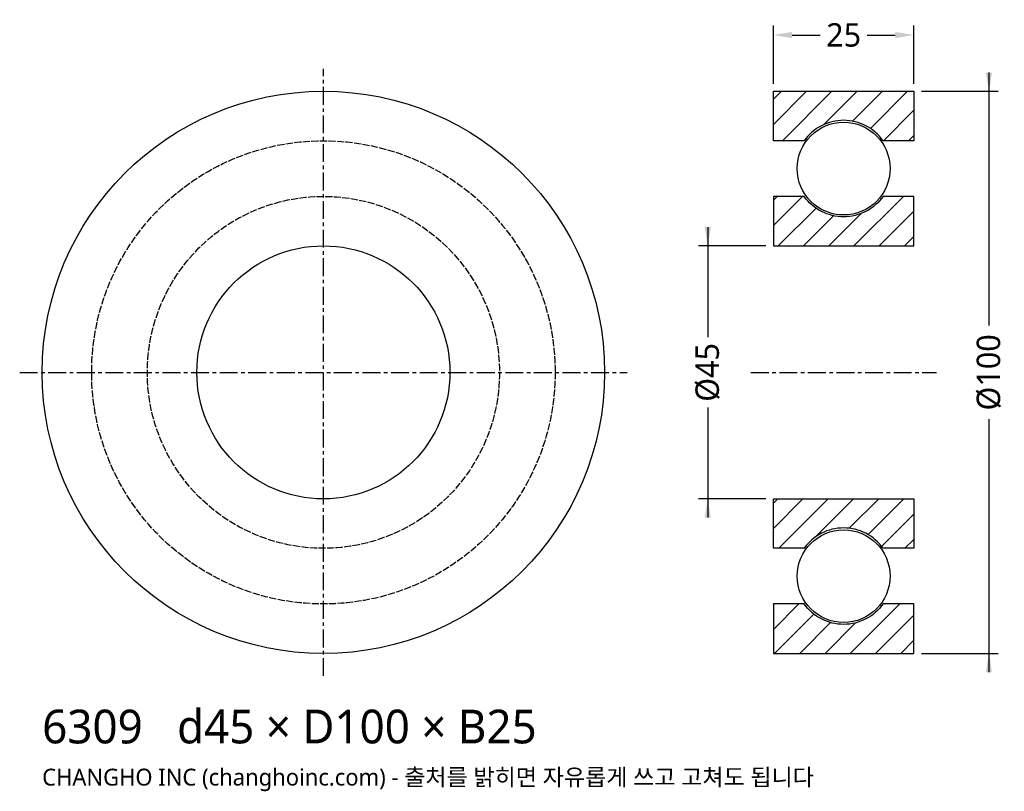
# Model space of a CAD drawing. Header units: millimetres. Extents: x -54 to 121, y -75 to 63.
import ezdxf

# ---------------------------------------------------------------- set-up
doc = ezdxf.new("R2010")
doc.units = ezdxf.units.MM
doc.linetypes.add('CENTER', pattern=[5.08, 3.175, -0.635, 0.635, -0.635])
doc.linetypes.add('DASHED', pattern=[1.524, 1.27, -0.254])
for name, color, linetype in [('문자', 7, 'CONTINUOUS'), ('숨은선', 3, 'DASHED'), ('외형선', 7, 'CONTINUOUS'), ('중심선', 1, 'CENTER'), ('치수', 4, 'CONTINUOUS'), ('해칭', 8, 'CONTINUOUS')]:
    doc.layers.add(name, color=color, linetype=linetype)
doc.styles.add('CH_KOR', font='malgun.ttf')
doc.dimstyles.new('CH_DIM', dxfattribs={"dimtxt": 2.5, "dimasz": 2, "dimexe": 1, "dimexo": 0.8, "dimgap": 0.8, "dimtad": 1, "dimdec": 0, "dimtxsty": 'CH_KOR', "dimcen": 2.5, "dimclrd": 4, "dimclre": 4, "dimclrt": 4, "dimazin": 3, "dimtfac": 1, "dimtmove": 0, "dimatfit": 3})

# ---------------------------------------------------------------- blocks, each defined once
blk = doc.blocks.new('_CLOSEDFILLED')
at = {"color": 0, "linetype": 'BYBLOCK'}
blk.add_solid([(-1, 0.164), (0, 0), (-1, -0.164)], dxfattribs=at)
blk = doc.blocks.new('*D1')
at = {"color": 4}
for p, q in [((118.33, 53.33), (118.33, 8.33)), ((106.33, 50), (120, 50)), ((118.33, -8.33), (118.33, -53.33)), ((106.33, -50), (120, -50))]:
    blk.add_line(p, q, dxfattribs=at)
at = {"layer": 'Defpoints'}
for p in [(105, 50), (118.33, 50), (105, -50)]:
    blk.add_point(p, dxfattribs=at)
at = {"layer": '치수', "color": 4, "xscale": 3.3333333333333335, "yscale": 3.3333333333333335}
for p, rotation in [((118.33, 50), 270), ((118.33, -50), 90)]:
    blk.add_blockref('_CLOSEDFILLED', p, dxfattribs=dict(at, rotation=rotation))
at = {"layer": '치수', "color": 4, "insert": (118.33, 0), "char_height": 4.167, "attachment_point": 5, "rotation": 90, "style": 'CH_KOR'}
blk.add_mtext('Ø100', dxfattribs=at)
blk = doc.blocks.new('*D2')
at = {"color": 4}
for p, q in [((68.33, 25.83), (68.33, 6.25)), ((78.67, 22.5), (66.67, 22.5)), ((68.33, -6.25), (68.33, -25.83)), ((78.67, -22.5), (66.67, -22.5))]:
    blk.add_line(p, q, dxfattribs=at)
at = {"layer": 'Defpoints'}
for p in [(68.33, 22.5), (80, 22.5), (80, -22.5)]:
    blk.add_point(p, dxfattribs=at)
at = {"layer": '치수', "color": 4, "xscale": 3.3333333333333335, "yscale": 3.3333333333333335}
for p, rotation in [((68.33, 22.5), 270), ((68.33, -22.5), 90)]:
    blk.add_blockref('_CLOSEDFILLED', p, dxfattribs=dict(at, rotation=rotation))
at = {"layer": '치수', "color": 4, "insert": (68.33, 0), "char_height": 4.167, "attachment_point": 5, "rotation": 90, "style": 'CH_KOR'}
blk.add_mtext('Ø45', dxfattribs=at)
blk = doc.blocks.new('*D3')
at = {"color": 4}
for p, q in [((80, 51.33), (80, 61.67)), ((105, 51.33), (105, 61.67)), ((83.33, 60), (88.33, 60)), ((96.67, 60), (101.67, 60))]:
    blk.add_line(p, q, dxfattribs=at)
at = {"layer": 'Defpoints'}
for p in [(80, 60), (80, 50), (105, 50)]:
    blk.add_point(p, dxfattribs=at)
at = {"layer": '치수', "color": 4, "xscale": 3.3333333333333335, "yscale": 3.3333333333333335, "rotation": 180}
blk.add_blockref('_CLOSEDFILLED', (80, 60), dxfattribs=at)
at = {"layer": '치수', "color": 4, "xscale": 3.3333333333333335, "yscale": 3.3333333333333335}
blk.add_blockref('_CLOSEDFILLED', (105, 60), dxfattribs=at)
at = {"layer": '치수', "color": 4, "insert": (92.5, 60), "char_height": 4.167, "attachment_point": 5, "style": 'CH_KOR'}
blk.add_mtext('25', dxfattribs=at)

msp = doc.modelspace()

# ---------------------------------------------------------------- hatches: boundary and pattern name
at = {"layer": '해칭'}
h = msp.add_hatch(dxfattribs=at)
h.set_pattern_fill('ANSI31')
h.paths.add_polyline_path([(80, 50), (105, 50), (105, 41.2), (99.51, 41.2, 0.51797), (85.49, 41.2), (80, 41.2)])
h = msp.add_hatch(dxfattribs=at)
h.set_pattern_fill('ANSI31')
h.paths.add_polyline_path([(80, 22.5), (105, 22.5), (105, 31.3), (99.51, 31.3, -0.51797), (85.49, 31.3), (80, 31.3)])
h = msp.add_hatch(dxfattribs=at)
h.set_pattern_fill('ANSI31')
h.paths.add_polyline_path([(80, -22.5), (105, -22.5), (105, -31.3), (99.51, -31.3, 0.51797), (85.49, -31.3), (80, -31.3)])
h = msp.add_hatch(dxfattribs=at)
h.set_pattern_fill('ANSI31')
h.paths.add_polyline_path([(80, -50), (105, -50), (105, -41.2), (99.51, -41.2, -0.51797), (85.49, -41.2), (80, -41.2)])

# ---------------------------------------------------------------- linework, layer by layer
at = {"layer": '숨은선'}
for radius in [41.2, 31.3]:
    msp.add_circle((0, 0), radius, dxfattribs=at)
at = {"layer": '외형선'}
for points in [[(80, 50), (105, 50), (105, 41.2), (99.51, 41.2, 0.51797), (85.49, 41.2), (80, 41.2)], [(80, 22.5), (105, 22.5), (105, 31.3), (99.51, 31.3, -0.51797), (85.49, 31.3), (80, 31.3)], [(80, -22.5), (105, -22.5), (105, -31.3), (99.51, -31.3, 0.51797), (85.49, -31.3), (80, -31.3)], [(80, -50), (105, -50), (105, -41.2), (99.51, -41.2, -0.51797), (85.49, -41.2), (80, -41.2)]]:
    msp.add_lwpolyline(points, format="xyb", close=True, dxfattribs=at)
for centre, radius in [((0, 0), 50), ((92.5, 36.25), 8.25), ((0, 0), 22.5), ((92.5, -36.25), 8.25)]:
    msp.add_circle(centre, radius, dxfattribs=at)
at = {"layer": '중심선'}
for p, q in [((0, -54), (0, 54)), ((-54, 0), (54, 0)), ((76, 0), (109, 0))]:
    msp.add_line(p, q, dxfattribs=at)

# ---------------------------------------------------------------- texts
at = {"layer": '문자', "style": 'CH_KOR'}
for s, height, p in [('6309   d45 × D100 × B25', 6, (-50, -66)), ('CHANGHO INC (changhoinc.com) - 출처를 밝히면 자유롭게 쓰고 고쳐도 됩니다', 3, (-50, -73.5))]:
    msp.add_text(s, height=height, dxfattribs=at).set_placement(p)

# ---------------------------------------------------------------- dimensions: what is measured, and where the dimension line sits
at = {"layer": '치수'}
dim = msp.add_linear_dim(base=(80, 60), p1=(80, 50), p2=(105, 50), dimstyle='CH_DIM', override={"dimscale": 1.666667}, dxfattribs=at)
dim.commit()
dim.dimension.update_dxf_attribs({"geometry": '*D3', "text_midpoint": (92.5, 60)})
for base, p1, p2, text, picture, middle in [((118.33, 50), (105, 50), (105, -50), 'Ø100', '*D1', (118.33, 0)), ((68.33, 22.5), (80, 22.5), (80, -22.5), 'Ø45', '*D2', (68.33, 0))]:
    dim = msp.add_linear_dim(base=base, p1=p1, p2=p2, angle=90, text=text, dimstyle='CH_DIM', override={"dimscale": 1.666667}, dxfattribs=at)
    dim.commit()
    dim.dimension.update_dxf_attribs({"geometry": picture, "text_midpoint": middle})

doc.saveas('drawing.dxf')
